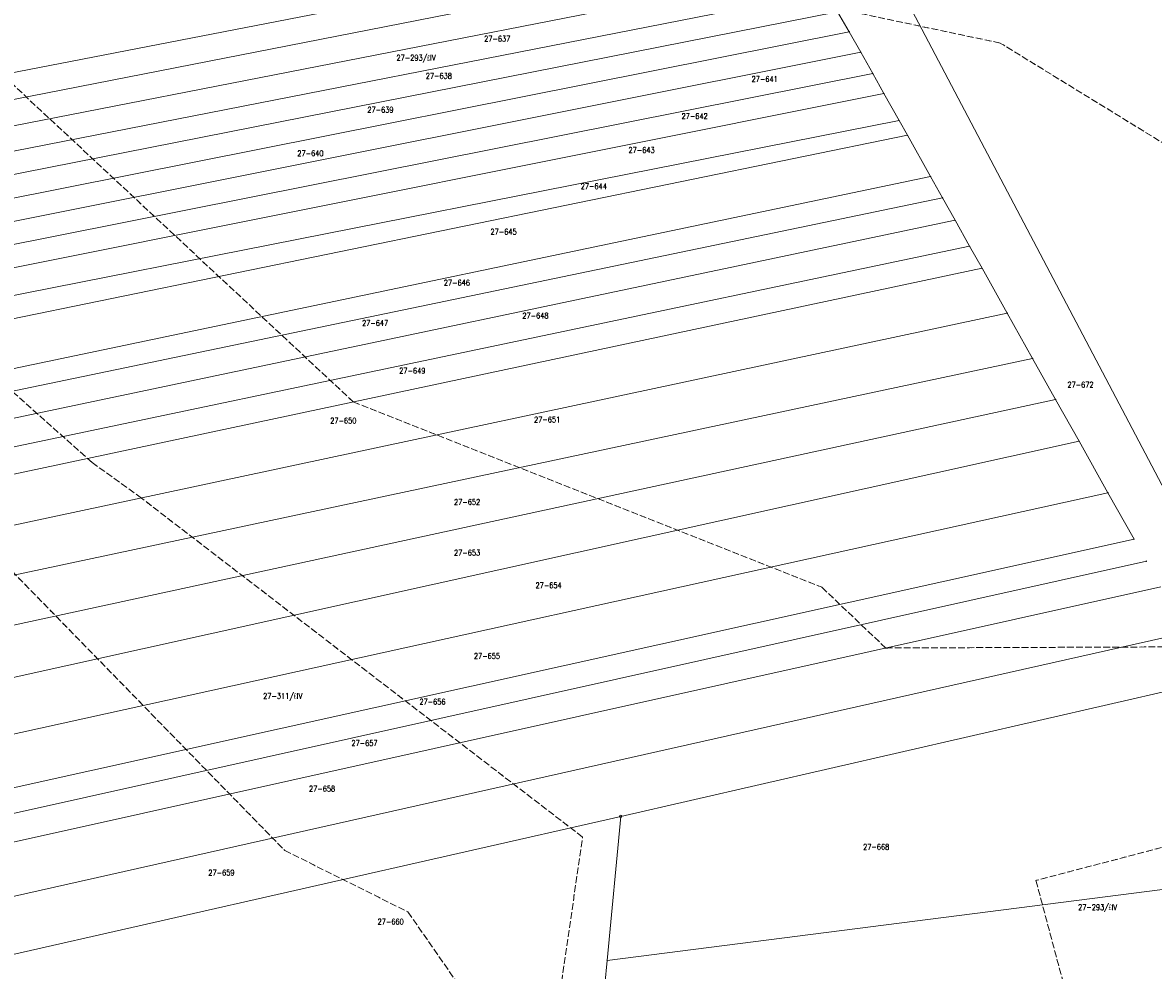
# Model space of a CAD drawing. Header units: metres. Extents: x 7542868 to 7543894, y 5828497 to 5830561.
# Tile 64 of 66: x 7543518 to 7543767, y 5830182 to 5830391. Entities that reach past the tile are written whole.
import ezdxf
from ezdxf.enums import TextEntityAlignment as Align

# ---------------------------------------------------------------- set-up
doc = ezdxf.new("R2010")
doc.units = ezdxf.units.M
for name, pattern in [('GDE', [0]), ('GUK', [2, 1.5, -0.5]), ('GUZ', [1, 0.5, -0.5])]:
    doc.linetypes.add(name, pattern=pattern)
doc.layers.get('0').update_dxf_attribs({"color": 250, "linetype": 'CONTINUOUS', "lineweight": 100})
for name, color, linetype, lineweight in [('Dzialki', 7, 'GDE', 18), ('Kontury', 3, 'GUK', 18), ('Numery_dzialek', 7, 'CONTINUOUS', 13), ('Numery_konturow', 3, 'CONTINUOUS', 13), ('Numery_uzytkow', 7, 'CONTINUOUS', 13), ('Punkty', 7, 'CONTINUOUS', 18), ('Uzytki', 7, 'GUZ', 18)]:
    doc.layers.add(name, color=color, linetype=linetype, lineweight=lineweight)
doc.styles.get("Standard").update_dxf_attribs({"font": 'Simplex.SHX', "width": 0.75})

# ---------------------------------------------------------------- blocks, each defined once
blk = doc.blocks.new('GRO')
at = {"linetype": 'CONTINUOUS'}
blk.add_circle((0, 0), 0.045, dxfattribs=at)
blk = doc.blocks.new('GRT')
at = {"linetype": 'CONTINUOUS'}
blk.add_circle((0, 0), 0.25, dxfattribs=at)

msp = doc.modelspace()

# ---------------------------------------------------------------- linework, layer by layer
at = {"layer": 'Dzialki'}
for p, q in [((7543791.75, 5830246.76), (7543668.88, 5830480.31)), ((7543514.51, 5830380.1), (7543685.98, 5830413.51)), ((7543404.63, 5830352.68), (7543689.03, 5830408.42)), ((7543406.41, 5830347.27), (7543692.17, 5830403.14)), ((7543408.43, 5830342), (7543695.12, 5830398.22)), ((7543410.33, 5830337.01), (7543697.75, 5830393.82)), ((7543700.38, 5830389.42), (7543697.75, 5830393.82)), ((7543412.25, 5830332.04), (7543700.38, 5830389.42)), ((7543702.91, 5830384.91), (7543700.38, 5830389.42)), ((7543414.07, 5830327.24), (7543702.91, 5830384.91)), ((7543705.54, 5830380.2), (7543702.91, 5830384.91)), ((7543415.86, 5830322.54), (7543705.54, 5830380.2)), ((7543708.03, 5830375.77), (7543705.54, 5830380.2)), ((7543417.74, 5830317.65), (7543708.03, 5830375.77)), ((7543711.35, 5830369.86), (7543708.03, 5830375.77)), ((7543419.82, 5830312.19), (7543711.35, 5830369.86)), ((7543713.19, 5830366.57), (7543711.35, 5830369.86)), ((7543421.9, 5830306.76), (7543713.19, 5830366.57)), ((7543718.32, 5830357.45), (7543713.19, 5830366.57)), ((7543425.92, 5830296.24), (7543718.32, 5830357.45)), ((7543720.94, 5830352.76), (7543718.32, 5830357.45)), ((7543427.65, 5830291.73), (7543720.94, 5830352.76)), ((7543723.72, 5830347.8), (7543720.94, 5830352.76)), ((7543429.84, 5830285.99), (7543723.72, 5830347.8)), ((7543726.94, 5830342.07), (7543723.72, 5830347.8)), ((7543432.07, 5830280.17), (7543726.94, 5830342.07)), ((7543729.67, 5830337.21), (7543726.94, 5830342.07)), ((7543434.28, 5830274.37), (7543729.67, 5830337.21)), ((7543735.23, 5830327.3), (7543729.67, 5830337.21)), ((7543440.62, 5830264.4), (7543735.23, 5830327.3)), ((7543740.84, 5830317.29), (7543735.23, 5830327.3)), ((7543446.45, 5830254.68), (7543740.84, 5830317.29)), ((7543745.9, 5830308.26), (7543740.84, 5830317.29)), ((7543452.49, 5830244.63), (7543745.9, 5830308.26)), ((7543751.08, 5830299.05), (7543745.9, 5830308.26)), ((7543458.77, 5830234.19), (7543751.08, 5830299.05)), ((7543757.46, 5830287.65), (7543751.08, 5830299.05)), ((7543465.37, 5830223.19), (7543757.46, 5830287.65)), ((7543763.22, 5830277.4), (7543757.46, 5830287.65)), ((7543471.68, 5830212.71), (7543763.22, 5830277.4)), ((7543474.72, 5830207.64), (7543765.94, 5830272.53)), ((7543478.07, 5830202.06), (7543769.09, 5830266.87)), ((7543484.48, 5830191.43), (7543774.74, 5830256.79)), ((7543649.95, 5830216.19), (7543780.67, 5830246.18)), ((7543490.89, 5830180.01), (7543649.95, 5830216.19)), ((7543646.96, 5830184.4), (7543649.95, 5830216.19)), ((7543646.96, 5830184.4), (7543885.88, 5830214.96)), ((7543646.46, 5830179.08), (7543646.96, 5830184.4))]:
    msp.add_line(p, q, dxfattribs=at)
at = {"layer": 'Kontury'}
for p, q in [((7543449.48, 5830439.69), (7543590.94, 5830307.7)), ((7543733.69, 5830386.93), (7543687.41, 5830396.7)), ((7543804.53, 5830343.37), (7543733.69, 5830386.93)), ((7543533.32, 5830294.31), (7543510.78, 5830314.38)), ((7543590.94, 5830307.7), (7543694.34, 5830266.76)), ((7543544.21, 5830286.44), (7543533.32, 5830294.31)), ((7543501.6, 5830284.7), (7543575.82, 5830208.65)), ((7543641.53, 5830211.62), (7543544.21, 5830286.44)), ((7543694.34, 5830266.76), (7543708.41, 5830253.36)), ((7543708.41, 5830253.36), (7543876.86, 5830254.03)), ((7543879.55, 5830238.2), (7543741.56, 5830202.04)), ((7543632.92, 5830151.98), (7543641.53, 5830211.62)), ((7543575.82, 5830208.65), (7543603, 5830195.1)), ((7543741.56, 5830202.04), (7543757.3, 5830143.18)), ((7543603, 5830195.1), (7543632.92, 5830151.98))]:
    msp.add_line(p, q, dxfattribs=at)
at = {"layer": 'Uzytki'}
for p, q in [((7543449.48, 5830439.69), (7543590.94, 5830307.7)), ((7543733.69, 5830386.93), (7543687.41, 5830396.7)), ((7543804.53, 5830343.37), (7543733.69, 5830386.93)), ((7543533.32, 5830294.31), (7543510.78, 5830314.38)), ((7543590.94, 5830307.7), (7543694.34, 5830266.76)), ((7543544.21, 5830286.44), (7543533.32, 5830294.31)), ((7543501.6, 5830284.7), (7543575.82, 5830208.65)), ((7543641.53, 5830211.62), (7543544.21, 5830286.44)), ((7543694.34, 5830266.76), (7543708.41, 5830253.36)), ((7543708.41, 5830253.36), (7543876.86, 5830254.03)), ((7543879.55, 5830238.2), (7543741.56, 5830202.04)), ((7543632.92, 5830151.98), (7543641.53, 5830211.62)), ((7543575.82, 5830208.65), (7543603, 5830195.1)), ((7543741.56, 5830202.04), (7543757.3, 5830143.18)), ((7543603, 5830195.1), (7543632.92, 5830151.98))]:
    msp.add_line(p, q, dxfattribs=at)

# ---------------------------------------------------------------- block references
at = {"layer": 'Punkty'}
for name, p in [('GRO', (7543700.38, 5830389.42)), ('GRO', (7543702.91, 5830384.91)), ('GRO', (7543705.54, 5830380.2)), ('GRO', (7543708.03, 5830375.77)), ('GRO', (7543711.35, 5830369.86)), ('GRO', (7543713.19, 5830366.57)), ('GRO', (7543718.32, 5830357.45)), ('GRO', (7543720.94, 5830352.76)), ('GRO', (7543723.72, 5830347.8)), ('GRO', (7543726.94, 5830342.07)), ('GRO', (7543729.67, 5830337.21)), ('GRO', (7543735.23, 5830327.3)), ('GRO', (7543740.84, 5830317.29)), ('GRO', (7543745.9, 5830308.26)), ('GRO', (7543751.08, 5830299.05)), ('GRO', (7543757.46, 5830287.65)), ('GRO', (7543763.22, 5830277.4)), ('GRO', (7543765.94, 5830272.53)), ('GRT', (7543649.95, 5830216.19)), ('GRO', (7543646.96, 5830184.4))]:
    msp.add_blockref(name, p, dxfattribs=at)

# ---------------------------------------------------------------- texts
at = {"layer": 'Numery_dzialek', "width": 0.7}
for s, p in [('27-637', (7543619.81, 5830388.5)), ('27-638', (7543606.93, 5830380.31)), ('27-641', (7543678.83, 5830379.6)), ('27-639', (7543594.04, 5830372.81)), ('27-642', (7543663.37, 5830371.41)), ('27-640', (7543578.59, 5830363.21)), ('27-643', (7543651.66, 5830363.91)), ('27-644', (7543641.12, 5830355.95)), ('27-645', (7543621.21, 5830345.88)), ('27-646', (7543610.91, 5830334.64)), ('27-648', (7543628.24, 5830327.37)), ('27-647', (7543592.87, 5830325.74)), ('27-649', (7543601.07, 5830315.2)), ('27-672', (7543748.51, 5830312.12)), ('27-651', (7543630.82, 5830304.42)), ('27-650', (7543585.85, 5830304.19)), ('27-652', (7543613.16, 5830286.23)), ('27-653', (7543613.16, 5830275.03)), ('27-654', (7543631.15, 5830267.83)), ('27-655', (7543617.55, 5830252.23)), ('27-656', (7543605.52, 5830242.12)), ('27-657', (7543590.53, 5830232.99)), ('27-658', (7543581.16, 5830222.92)), ('27-668', (7543703.43, 5830210.08)), ('27-659', (7543558.95, 5830204.39)), ('27-660', (7543596.3, 5830193.57))]:
    msp.add_text(s, height=1.25, dxfattribs=at).set_placement(p, align=Align.TOP_LEFT)
at = {"layer": 'Numery_konturow', "width": 0.7}
for s, p in [('27-293/£IV', (7543600.47, 5830384.29)), ('27-311/£IV', (7543571.05, 5830243.4)), ('27-293/£IV', (7543750.86, 5830196.76))]:
    msp.add_text(s, height=1.25, dxfattribs=at).set_placement(p, align=Align.TOP_LEFT)
at = {"layer": 'Numery_uzytkow', "width": 0.7}
for s, p in [('27-293/£', (7543600.47, 5830384.29)), ('27-311/£', (7543571.05, 5830243.4)), ('27-293/£', (7543750.86, 5830196.76))]:
    msp.add_text(s, height=1.25, dxfattribs=at).set_placement(p, align=Align.TOP_LEFT)

doc.saveas('drawing.dxf')
